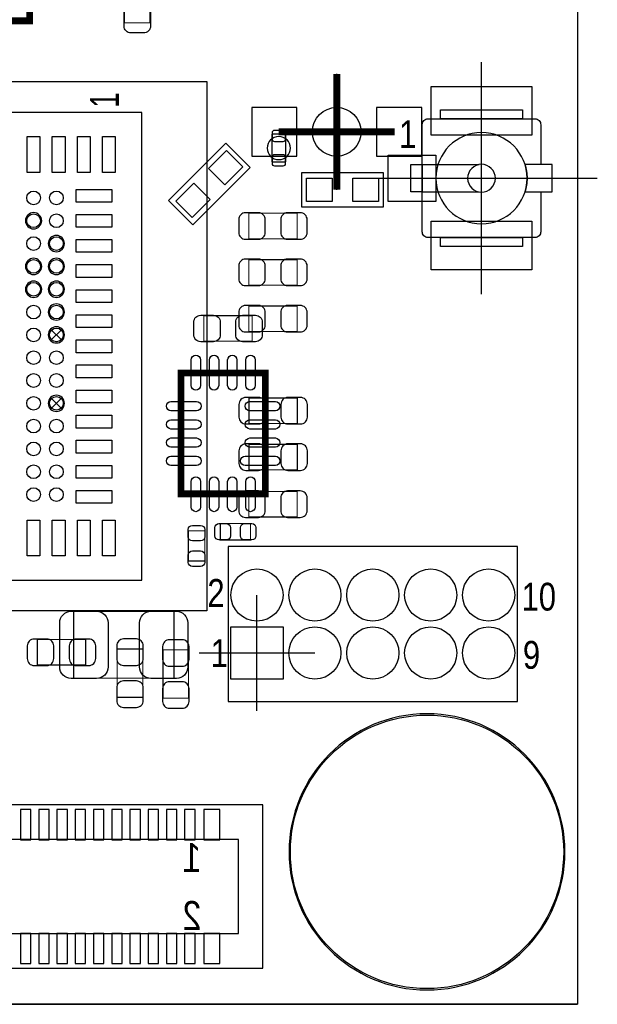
# Model space of a CAD drawing. Extents: x 0 to 68.4, y 0 to 55.
# Tile 10 of 15: x 55.8 to 68.4, y 0 to 21.6. Entities that reach past the tile are written whole.
import ezdxf
from ezdxf.enums import TextEntityAlignment as Align

# ---------------------------------------------------------------- set-up
doc = ezdxf.new("R2010")
doc.units = 0
for name, color, linetype in [('BG_OUTLINE', 3, 'CONTINUOUS'), ('PG_ASSEMBLY_BOTTOM', 30, 'CONTINUOUS'), ('PG_ASSEMBLY_TOP', 45, 'CONTINUOUS'), ('PG_BODY_CENTER', 85, 'CONTINUOUS'), ('PIN_BOTTOM', 211, 'CONTINUOUS'), ('PIN_TOP', 5, 'CONTINUOUS')]:
    doc.layers.add(name, color=color, linetype=linetype)

msp = doc.modelspace()

# ---------------------------------------------------------------- linework, layer by layer
at = {"layer": 'BG_OUTLINE'}
for points in [[(68.000118, 51.06289), (68.000118, 0)], [(0, 0), (68.000118, 0)], [(68.000118, 0), (0, 0)]]:
    msp.add_lwpolyline(points, dxfattribs=at)
at = {"layer": 'PG_ASSEMBLY_BOTTOM'}
msp.add_lwpolyline([(59.87034, 8.620252), (46.77029, 8.620252), (46.77029, 20.220178), (59.87034, 20.220178)], close=True, dxfattribs=at)
for points in [[(56.248046, 17.1704, 1), (55.892446, 17.1704, 1), (56.248046, 17.1704)], [(56.747918, 16.670274, 1), (56.392318, 16.670274, 1), (56.747918, 16.670274)], [(56.248046, 16.170402, 1), (55.892446, 16.170402, 1), (56.248046, 16.170402)], [(56.747918, 16.170402, 1), (56.392318, 16.170402, 1), (56.747918, 16.170402)], [(56.248046, 15.670276, 1), (55.892446, 15.670276, 1), (56.248046, 15.670276)], [(56.747918, 15.670276, 1), (56.392318, 15.670276, 1), (56.747918, 15.670276)], [(56.747918, 15.170404, 1), (56.392318, 15.170404, 1), (56.747918, 15.170404)], [(56.747918, 14.670278, 1), (56.392318, 14.670278, 1), (56.747918, 14.670278)], [(56.747918, 13.170408, 1), (56.392318, 13.170408, 1), (56.747918, 13.170408)]]:
    msp.add_lwpolyline(points, format="xyb", dxfattribs=at)
at = {"layer": 'PG_ASSEMBLY_BOTTOM', "const_width": 0.024892}
for points in [[(60.78982, 17.3355), (60.78982, 16.775684), (61.850016, 16.775684), (61.850016, 17.3355), (60.78982, 17.3355)], [(60.78982, 16.3195), (60.78982, 15.759684), (61.850016, 15.759684), (61.850016, 16.3195), (60.78982, 16.3195)], [(60.78982, 15.3035), (60.78982, 14.743684), (61.850016, 14.743684), (61.850016, 15.3035), (60.78982, 15.3035)], [(61.855096, 12.727686), (61.855096, 13.287502), (60.7949, 13.287502), (60.7949, 12.727686), (61.855096, 12.727686)], [(60.7949, 12.271502), (60.7949, 11.711686), (61.855096, 11.711686), (61.855096, 12.271502), (60.7949, 12.271502)], [(60.78982, 11.2395), (60.78982, 10.679684), (61.850016, 10.679684), (61.850016, 11.2395), (60.78982, 11.2395)], [(56.15178, 7.994904), (56.15178, 7.435088), (57.211976, 7.435088), (57.211976, 7.994904), (56.15178, 7.994904)], [(57.90438, 6.72592), (58.464196, 6.72592), (58.464196, 7.786116), (57.90438, 7.786116), (57.90438, 6.72592)], [(58.909458, 6.70814), (59.469274, 6.70814), (59.469274, 7.768336), (58.909458, 7.768336), (58.909458, 6.70814)]]:
    msp.add_lwpolyline(points, dxfattribs=at)
at = {"layer": 'PG_ASSEMBLY_BOTTOM'}
for points in [[(56.444388, 14.544802), (56.444388, 14.54531), (56.69534, 14.796262)], [(56.444642, 14.796008), (56.444642, 14.7955), (56.695594, 14.544548)], [(56.444388, 13.044932), (56.444388, 13.04544), (56.69534, 13.296392)], [(56.444642, 13.296138), (56.444642, 13.29563), (56.695594, 13.044678)], [(61.094112, 4.370832), (40.297862, 4.370832), (40.297862, 0.789432), (61.094112, 0.789432), (61.094112, 4.370832)], [(60.564014, 3.608832), (40.828214, 3.608832), (40.828214, 1.551432), (60.564014, 1.551432), (60.564014, 3.608832)]]:
    msp.add_lwpolyline(points, dxfattribs=at)
at = {"layer": 'PG_ASSEMBLY_TOP'}
for points, const_width in [([(45.884084, 21.552408), (55.98414, 21.552408), (55.98414, 36.652708), (46.519084, 36.652708), (45.884084, 36.017708), (45.884084, 21.552408)], 0.1524), ([(58.623708, 21.506942), (58.063892, 21.506942), (58.063892, 22.567138), (58.623708, 22.567138), (58.623708, 21.506942)], 0.024892), ([(60.864496, 15.090902), (60.864496, 14.531086), (59.8043, 14.531086), (59.8043, 15.090902), (60.864496, 15.090902)], 0.024892), ([(61.152786, 11.183874), (61.152786, 13.83411), (59.30265, 13.83411), (59.30265, 11.183874), (61.152786, 11.183874)], 0.1524), ([(59.463432, 10.375138), (59.823604, 10.375138), (59.823604, 9.715246), (59.463432, 9.715246), (59.463432, 10.375138)], 0.024892), ([(60.165234, 10.176256), (60.165234, 10.536428), (60.825126, 10.536428), (60.825126, 10.176256), (60.165234, 10.176256)], 0.024892), ([(59.148472, 8.60679), (59.148472, 7.146798), (56.948324, 7.146798), (56.948324, 8.60679), (59.148472, 8.60679)], 0.024892)]:
    msp.add_lwpolyline(points, dxfattribs=dict(at, const_width=const_width))
for points in [[(48.19523, 19.544538), (48.19523, 9.294622), (58.445146, 9.294622), (58.445146, 19.544538)], [(64.991488, 19.601942), (66.794888, 19.601942), (66.794888, 19.403314), (64.991488, 19.403314)], [(61.603128, 19.068542), (61.293248, 19.068542), (61.293248, 18.458942), (61.603128, 18.458942)], [(64.343788, 18.403316), (64.593216, 18.403316), (64.593216, 17.803368), (64.343788, 17.803368)], [(64.991488, 16.80337), (66.794888, 16.80337), (66.794888, 16.604742), (64.991488, 16.604742)]]:
    msp.add_lwpolyline(points, close=True, dxfattribs=at)
for points in [[(67.19316, 17.803368), (67.19316, 16.93037, -0.414214), (67.06616, 16.80337), (64.720216, 16.80337, -0.414214), (64.593216, 16.93037), (64.593216, 19.276314, -0.414214), (64.720216, 19.403314), (67.06616, 19.403314, -0.414214), (67.19316, 19.276314)], [(66.893186, 18.103342, 1), (64.89319, 18.103342, 1), (66.893186, 18.103342)], [(66.197988, 18.103342, 1), (65.588388, 18.103342, 1), (66.197988, 18.103342)], [(67.724274, 3.3401, 1), (61.671962, 3.3401, 1), (67.724274, 3.3401)]]:
    msp.add_lwpolyline(points, format="xyb", dxfattribs=at)
for points in [[(67.19316, 19.276314), (67.19316, 18.403316)], [(60.822332, 18.335752), (59.565286, 17.078452), (59.026298, 17.61744), (60.283598, 18.874486), (60.822332, 18.335752)], [(64.593216, 18.403316), (65.839086, 18.403316)], [(63.734188, 17.468342), (61.956188, 17.468342), (61.956188, 18.230342), (63.734188, 18.230342), (63.734188, 17.468342)], [(64.593216, 17.803368), (65.839086, 17.803368)], [(60.334398, 6.632194), (66.684398, 6.632194), (66.684398, 10.035794), (60.334398, 10.035794), (60.334398, 6.632194)]]:
    msp.add_lwpolyline(points, dxfattribs=at)
msp.add_lwpolyline([(66.846958, 17.803368), (67.442588, 17.803368), (67.442588, 18.403316), (66.846958, 18.403316, -0.076601), (66.893186, 18.103342, -0.076974)], format="xyb", close=True, dxfattribs=at)
at = {"layer": 'PG_BODY_CENTER'}
for points in [[(65.893188, 15.563342), (65.893188, 20.643342)], [(62.718188, 17.849342), (62.718188, 20.389342)], [(61.448188, 19.119342), (63.988188, 19.119342)], [(63.353188, 18.103342), (68.433188, 18.103342)], [(60.969398, 6.428994), (60.969398, 8.968994)], [(59.699398, 7.698994), (62.239398, 7.698994)]]:
    msp.add_lwpolyline(points, dxfattribs=at)
at = {"layer": 'PG_BODY_CENTER', "const_width": 0.1524}
for points in [[(62.718188, 17.849342), (62.718188, 20.389342)], [(61.448188, 19.119342), (63.988188, 19.119342)]]:
    msp.add_lwpolyline(points, dxfattribs=at)
at = {"layer": 'PG_BODY_CENTER'}
msp.add_lwpolyline([(61.702188, 18.763742, 1), (61.194188, 18.763742, 1)], format="xyb", close=True, dxfattribs=at)
at = {"layer": 'PIN_BOTTOM'}
for points in [[(60.855098, 18.585942), (61.845698, 18.585942), (61.845698, 19.652742), (60.855098, 19.652742)], [(63.590678, 18.585942), (64.581278, 18.585942), (64.581278, 19.652742), (63.590678, 19.652742)], [(61.540898, 8.270494), (61.540898, 7.127494), (60.397898, 7.127494), (60.397898, 8.270494)], [(56.011064, 3.605022), (56.011064, 4.265422), (55.782464, 4.265422), (55.782464, 3.605022)], [(56.411114, 3.605022), (56.411114, 4.265422), (56.182514, 4.265422), (56.182514, 3.605022)], [(56.811164, 3.605022), (56.811164, 4.265422), (56.582564, 4.265422), (56.582564, 3.605022)], [(57.211214, 3.605022), (57.211214, 4.265422), (56.982614, 4.265422), (56.982614, 3.605022)], [(57.611264, 3.605022), (57.611264, 4.265422), (57.382664, 4.265422), (57.382664, 3.605022)], [(58.011314, 3.605022), (58.011314, 4.265422), (57.782714, 4.265422), (57.782714, 3.605022)], [(58.411364, 3.605022), (58.411364, 4.265422), (58.182764, 4.265422), (58.182764, 3.605022)], [(58.811414, 3.605022), (58.811414, 4.265422), (58.582814, 4.265422), (58.582814, 3.605022)], [(59.211464, 3.605022), (59.211464, 4.265422), (58.982864, 4.265422), (58.982864, 3.605022)], [(59.611514, 3.605022), (59.611514, 4.265422), (59.382914, 4.265422), (59.382914, 3.605022)], [(60.157614, 3.605022), (60.157614, 4.265422), (59.802014, 4.265422), (59.802014, 3.605022)], [(56.011064, 0.894842), (56.011064, 1.555242), (55.782464, 1.555242), (55.782464, 0.894842)], [(56.411114, 0.894842), (56.411114, 1.555242), (56.182514, 1.555242), (56.182514, 0.894842)], [(56.811164, 0.894842), (56.811164, 1.555242), (56.582564, 1.555242), (56.582564, 0.894842)], [(57.211214, 0.894842), (57.211214, 1.555242), (56.982614, 1.555242), (56.982614, 0.894842)], [(57.611264, 0.894842), (57.611264, 1.555242), (57.382664, 1.555242), (57.382664, 0.894842)], [(58.011314, 0.894842), (58.011314, 1.555242), (57.782714, 1.555242), (57.782714, 0.894842)], [(58.411364, 0.894842), (58.411364, 1.555242), (58.182764, 1.555242), (58.182764, 0.894842)], [(58.811414, 0.894842), (58.811414, 1.555242), (58.582814, 1.555242), (58.582814, 0.894842)], [(59.211464, 0.894842), (59.211464, 1.555242), (58.982864, 1.555242), (58.982864, 0.894842)], [(59.611514, 0.894842), (59.611514, 1.555242), (59.382914, 1.555242), (59.382914, 0.894842)], [(60.157614, 0.894842), (60.157614, 1.555242), (59.802014, 1.555242), (59.802014, 0.894842)]]:
    msp.add_lwpolyline(points, close=True, dxfattribs=at)
for points in [[(60.71997, 16.765524), (60.999878, 16.765524, 0.414846), (61.149992, 16.915638), (61.149992, 17.195546, 0.414846), (60.999878, 17.34566), (60.71997, 17.34566, 0.414846), (60.569856, 17.195546), (60.569856, 16.915638, 0.414846)], [(61.919866, 17.34566), (61.639958, 17.34566, 0.414846), (61.489844, 17.195546), (61.489844, 16.915638, 0.414846), (61.639958, 16.765524), (61.919866, 16.765524, 0.414846), (62.06998, 16.915638), (62.06998, 17.195546, 0.414846)], [(60.71997, 15.749524), (60.999878, 15.749524, 0.414846), (61.149992, 15.899638), (61.149992, 16.179546, 0.414846), (60.999878, 16.32966), (60.71997, 16.32966, 0.414846), (60.569856, 16.179546), (60.569856, 15.899638, 0.414846)], [(61.919866, 16.32966), (61.639958, 16.32966, 0.414846), (61.489844, 16.179546), (61.489844, 15.899638, 0.414846), (61.639958, 15.749524), (61.919866, 15.749524, 0.414846), (62.06998, 15.899638), (62.06998, 16.179546, 0.414846)], [(60.71997, 14.733524), (60.999878, 14.733524, 0.414846), (61.149992, 14.883638), (61.149992, 15.163546, 0.414846), (60.999878, 15.31366), (60.71997, 15.31366, 0.414846), (60.569856, 15.163546), (60.569856, 14.883638, 0.414846)], [(61.919866, 15.31366), (61.639958, 15.31366, 0.414846), (61.489844, 15.163546), (61.489844, 14.883638, 0.414846), (61.639958, 14.733524), (61.919866, 14.733524, 0.414846), (62.06998, 14.883638), (62.06998, 15.163546, 0.414846)], [(60.72505, 12.717526), (61.004958, 12.717526, 0.414846), (61.155072, 12.86764), (61.155072, 13.147548, 0.414846), (61.004958, 13.297662), (60.72505, 13.297662, 0.414846), (60.574936, 13.147548), (60.574936, 12.86764, 0.414846)], [(61.924946, 13.297662), (61.645038, 13.297662, 0.414846), (61.494924, 13.147548), (61.494924, 12.86764, 0.414846), (61.645038, 12.717526), (61.924946, 12.717526, 0.414846), (62.07506, 12.86764), (62.07506, 13.147548, 0.414846)], [(60.72505, 11.701526), (61.004958, 11.701526, 0.414846), (61.155072, 11.85164), (61.155072, 12.131548, 0.414846), (61.004958, 12.281662), (60.72505, 12.281662, 0.414846), (60.574936, 12.131548), (60.574936, 11.85164, 0.414846)], [(61.924946, 12.281662), (61.645038, 12.281662, 0.414846), (61.494924, 12.131548), (61.494924, 11.85164, 0.414846), (61.645038, 11.701526), (61.924946, 11.701526, 0.414846), (62.07506, 11.85164), (62.07506, 12.131548, 0.414846)], [(60.71997, 10.669524), (60.999878, 10.669524, 0.414846), (61.149992, 10.819638), (61.149992, 11.099546, 0.414846), (60.999878, 11.24966), (60.71997, 11.24966, 0.414846), (60.569856, 11.099546), (60.569856, 10.819638, 0.414846)], [(61.919866, 11.24966), (61.639958, 11.24966, 0.414846), (61.489844, 11.099546), (61.489844, 10.819638, 0.414846), (61.639958, 10.669524), (61.919866, 10.669524, 0.414846), (62.06998, 10.819638), (62.06998, 11.099546, 0.414846)], [(56.08193, 7.424928), (56.361838, 7.424928, 0.414846), (56.511952, 7.575042), (56.511952, 7.85495, 0.414846), (56.361838, 8.005064), (56.08193, 8.005064, 0.414846), (55.931816, 7.85495), (55.931816, 7.575042, 0.414846)], [(57.281826, 8.005064), (57.001918, 8.005064, 0.414846), (56.851804, 7.85495), (56.851804, 7.575042, 0.414846), (57.001918, 7.424928), (57.281826, 7.424928, 0.414846), (57.43194, 7.575042), (57.43194, 7.85495, 0.414846)], [(57.89422, 7.855966), (57.89422, 7.576058, 0.414846), (58.044334, 7.425944), (58.324242, 7.425944, 0.414846), (58.474356, 7.576058), (58.474356, 7.855966, 0.414846), (58.324242, 8.00608), (58.044334, 8.00608, 0.414846)], [(58.899298, 7.838186), (58.899298, 7.558278, 0.414846), (59.049412, 7.408164), (59.32932, 7.408164, 0.414846), (59.479434, 7.558278), (59.479434, 7.838186, 0.414846), (59.32932, 7.9883), (59.049412, 7.9883, 0.414846)], [(58.474356, 6.65607), (58.474356, 6.935978, 0.414846), (58.324242, 7.086092), (58.044334, 7.086092, 0.414846), (57.89422, 6.935978), (57.89422, 6.65607, 0.414846), (58.044334, 6.505956), (58.324242, 6.505956, 0.414846)], [(59.479434, 6.63829), (59.479434, 6.918198, 0.414846), (59.32932, 7.068312), (59.049412, 7.068312, 0.414846), (58.899298, 6.918198), (58.899298, 6.63829, 0.414846), (59.049412, 6.488176), (59.32932, 6.488176, 0.414846)]]:
    msp.add_lwpolyline(points, format="xyb", close=True, dxfattribs=at)
for centre, radius in [((62.718188, 19.119342), 0.5334), ((56.070246, 17.670272), 0.149987), ((56.570118, 17.670272), 0.149987), ((56.070246, 17.1704), 0.149987), ((56.570118, 17.1704), 0.149987), ((56.070246, 16.670274), 0.149987), ((56.570118, 16.670274), 0.149987), ((56.070246, 16.170402), 0.149987), ((56.570118, 16.170402), 0.149987), ((56.070246, 15.670276), 0.149987), ((56.570118, 15.670276), 0.149987), ((56.070246, 15.170404), 0.149987), ((56.570118, 15.170404), 0.149987), ((56.070246, 14.670278), 0.149987), ((56.570118, 14.670278), 0.149987), ((56.070246, 14.170406), 0.149987), ((56.570118, 14.170406), 0.149987), ((56.070246, 13.67028), 0.149987), ((56.570118, 13.67028), 0.149987), ((56.070246, 13.170408), 0.149987), ((56.570118, 13.170408), 0.149987), ((56.070246, 12.670282), 0.149987), ((56.570118, 12.670282), 0.149987), ((56.070246, 12.17041), 0.149987), ((56.570118, 12.17041), 0.149987), ((56.070246, 11.670284), 0.149987), ((56.570118, 11.670284), 0.149987), ((56.070246, 11.170412), 0.149987), ((56.570118, 11.170412), 0.149987), ((60.969398, 8.968994), 0.5715), ((62.239398, 8.968994), 0.5715), ((63.509398, 8.968994), 0.5715), ((64.779398, 8.968994), 0.5715), ((66.049398, 8.968994), 0.5715), ((62.239398, 7.698994), 0.5715), ((63.509398, 7.698994), 0.5715), ((64.779398, 7.698994), 0.5715), ((66.049398, 7.698994), 0.5715), ((64.698118, 3.3401), 2.9972)]:
    msp.add_circle(centre, radius, dxfattribs=at)
at = {"layer": 'PIN_TOP'}
for points in [[(58.053732, 21.437092), (58.053732, 21.717, -0.414846), (58.203846, 21.867114), (58.483754, 21.867114, -0.414846), (58.633868, 21.717), (58.633868, 21.437092, -0.414846), (58.483754, 21.286978), (58.203846, 21.286978, -0.414846)], [(61.359288, 18.903442, -0.414214), (61.308488, 18.954242), (61.308488, 19.106642, -0.414214), (61.359288, 19.157442), (61.537088, 19.157442, -0.414214), (61.587888, 19.106642), (61.587888, 18.954242, -0.414214), (61.537088, 18.903442)], [(61.359288, 18.370042, -0.414214), (61.308488, 18.420842), (61.308488, 18.573242, -0.414214), (61.359288, 18.624042), (61.537088, 18.624042, -0.414214), (61.587888, 18.573242), (61.587888, 18.420842, -0.414214), (61.537088, 18.370042)], [(59.73445, 15.101062), (60.014358, 15.101062, -0.414846), (60.164472, 14.950948), (60.164472, 14.67104, -0.414846), (60.014358, 14.520926), (59.73445, 14.520926, -0.414846), (59.584336, 14.67104), (59.584336, 14.950948, -0.414846)], [(60.934346, 14.520926), (60.654438, 14.520926, -0.414846), (60.504324, 14.67104), (60.504324, 14.950948, -0.414846), (60.654438, 15.101062), (60.934346, 15.101062, -0.414846), (61.08446, 14.950948), (61.08446, 14.67104, -0.414846)], [(59.72937, 14.120876), (59.72937, 13.562076, -1), (59.52617, 13.562076), (59.52617, 14.120876, -1)], [(60.12942, 14.120876), (60.12942, 13.562076, -1), (59.92622, 13.562076), (59.92622, 14.120876, -1)], [(60.529216, 14.120876), (60.529216, 13.562076, -1), (60.326016, 13.562076), (60.326016, 14.120876, -1)], [(60.929266, 14.120876), (60.929266, 13.562076, -1), (60.726066, 13.562076), (60.726066, 14.120876, -1)], [(59.083194, 13.21054), (59.641994, 13.21054, -1), (59.641994, 13.00734), (59.083194, 13.00734, -1)], [(60.813442, 13.21054), (61.372242, 13.21054, -1), (61.372242, 13.00734), (60.813442, 13.00734, -1)], [(59.083194, 12.81049), (59.641994, 12.81049, -1), (59.641994, 12.60729), (59.083194, 12.60729, -1)], [(60.813442, 12.81049), (61.372242, 12.81049, -1), (61.372242, 12.60729), (60.813442, 12.60729, -1)], [(59.083194, 12.410694), (59.641994, 12.410694, -1), (59.641994, 12.207494), (59.083194, 12.207494, -1)], [(60.813442, 12.410694), (61.372242, 12.410694, -1), (61.372242, 12.207494), (60.813442, 12.207494, -1)], [(59.083194, 12.010644), (59.641994, 12.010644, -1), (59.641994, 11.807444), (59.083194, 11.807444, -1)], [(60.711842, 12.010644), (61.372242, 12.010644, -1), (61.372242, 11.807444), (60.711842, 11.807444, -1)], [(59.72937, 11.455908), (59.72937, 10.897108, -1), (59.52617, 10.897108), (59.52617, 11.455908, -1)], [(60.12942, 11.455908), (60.12942, 10.897108, -1), (59.92622, 10.897108), (59.92622, 11.455908, -1)], [(60.529216, 11.455908), (60.529216, 10.897108, -1), (60.326016, 10.897108), (60.326016, 11.455908, -1)], [(60.929266, 11.455908), (60.929266, 10.897108, -1), (60.726066, 10.897108), (60.726066, 11.455908, -1)], [(59.823604, 10.40511), (59.823604, 10.24509, -0.413587), (59.733434, 10.155174), (59.553602, 10.155174, -0.413587), (59.463432, 10.24509), (59.463432, 10.40511, -0.413587), (59.553602, 10.495026), (59.733434, 10.495026, -0.413587)], [(60.135262, 10.536428), (60.295282, 10.536428, -0.413587), (60.385198, 10.446258), (60.385198, 10.266426, -0.413587), (60.295282, 10.176256), (60.135262, 10.176256, -0.413587), (60.045346, 10.266426), (60.045346, 10.446258, -0.413587)], [(60.855098, 10.176256), (60.695078, 10.176256, -0.413587), (60.605162, 10.266426), (60.605162, 10.446258, -0.413587), (60.695078, 10.536428), (60.855098, 10.536428, -0.413587), (60.945014, 10.446258), (60.945014, 10.266426, -0.413587)], [(59.463432, 9.685274), (59.463432, 9.845294, -0.413587), (59.553602, 9.93521), (59.733434, 9.93521, -0.413587), (59.823604, 9.845294), (59.823604, 9.685274, -0.413587), (59.733434, 9.595358), (59.553602, 9.595358, -0.413587)], [(56.89346, 8.61187), (57.453276, 8.61187, -0.414709), (57.703466, 8.36168), (57.703466, 7.391908, -0.414709), (57.453276, 7.141718), (56.89346, 7.141718, -0.414709), (56.64327, 7.391908), (56.64327, 8.36168, -0.414709)], [(59.203336, 7.141718), (58.64352, 7.141718, -0.414709), (58.39333, 7.391908), (58.39333, 8.36168, -0.414709), (58.64352, 8.61187), (59.203336, 8.61187, -0.414709), (59.453526, 8.36168), (59.453526, 7.391908, -0.414709)]]:
    msp.add_lwpolyline(points, format="xyb", close=True, dxfattribs=at)
for points in [[(64.788288, 20.11172), (66.998088, 20.11172), (66.998088, 19.04492), (64.788288, 19.04492)], [(56.210708, 19.01444), (56.210708, 18.22704), (55.931308, 18.22704), (55.931308, 19.01444)], [(56.759348, 19.01444), (56.759348, 18.22704), (56.479948, 18.22704), (56.479948, 19.01444)], [(57.310528, 19.01444), (57.310528, 18.22704), (57.031128, 18.22704), (57.031128, 19.01444)], [(57.859168, 19.01444), (57.859168, 18.22704), (57.579768, 18.22704), (57.579768, 19.01444)], [(60.265637, 17.958581), (59.906427, 18.317791), (60.301559, 18.712923), (60.660769, 18.353713)], [(63.847472, 18.611342), (64.888872, 18.611342), (64.888872, 17.595342), (63.847472, 17.595342)], [(59.547325, 17.240269), (59.188115, 17.599479), (59.583247, 17.994611), (59.942457, 17.635401)], [(62.057788, 17.595342), (62.057788, 18.103342), (62.616588, 18.103342), (62.616588, 17.595342)], [(63.073788, 17.595342), (63.073788, 18.103342), (63.632588, 18.103342), (63.632588, 17.595342)], [(57.000648, 17.85874), (57.788048, 17.85874), (57.788048, 17.57934), (57.000648, 17.57934)], [(57.000648, 17.3101), (57.788048, 17.3101), (57.788048, 17.0307), (57.000648, 17.0307)], [(64.788288, 17.161764), (66.998088, 17.161764), (66.998088, 16.094964), (64.788288, 16.094964)], [(57.000648, 16.75892), (57.788048, 16.75892), (57.788048, 16.47952), (57.000648, 16.47952)], [(57.000648, 16.21028), (57.788048, 16.21028), (57.788048, 15.93088), (57.000648, 15.93088)], [(57.000648, 15.6591), (57.788048, 15.6591), (57.788048, 15.3797), (57.000648, 15.3797)], [(57.000648, 15.10792), (57.788048, 15.10792), (57.788048, 14.82852), (57.000648, 14.82852)], [(57.000648, 14.55928), (57.788048, 14.55928), (57.788048, 14.27988), (57.000648, 14.27988)], [(57.000648, 14.01064), (57.788048, 14.01064), (57.788048, 13.73124), (57.000648, 13.73124)], [(57.000648, 13.45946), (57.788048, 13.45946), (57.788048, 13.18006), (57.000648, 13.18006)], [(57.000648, 12.90828), (57.788048, 12.90828), (57.788048, 12.62888), (57.000648, 12.62888)], [(57.000648, 12.35964), (57.788048, 12.35964), (57.788048, 12.08024), (57.000648, 12.08024)], [(57.000648, 11.80846), (57.788048, 11.80846), (57.788048, 11.52906), (57.000648, 11.52906)], [(57.000648, 11.25982), (57.788048, 11.25982), (57.788048, 10.98042), (57.000648, 10.98042)], [(56.210708, 10.61212), (56.210708, 9.82472), (55.931308, 9.82472), (55.931308, 10.61212)], [(56.759348, 10.61212), (56.759348, 9.82472), (56.479948, 9.82472), (56.479948, 10.61212)], [(57.310528, 10.61212), (57.310528, 9.82472), (57.031128, 9.82472), (57.031128, 10.61212)], [(57.859168, 10.61212), (57.859168, 9.82472), (57.579768, 9.82472), (57.579768, 10.61212)], [(61.540898, 8.270494), (61.540898, 7.127494), (60.397898, 7.127494), (60.397898, 8.270494)]]:
    msp.add_lwpolyline(points, close=True, dxfattribs=at)
for centre, radius in [((60.969398, 8.968994), 0.5715), ((62.239398, 8.968994), 0.5715), ((63.509398, 8.968994), 0.5715), ((64.779398, 8.968994), 0.5715), ((66.049398, 8.968994), 0.5715), ((62.239398, 7.698994), 0.5715), ((63.509398, 7.698994), 0.5715), ((64.779398, 7.698994), 0.5715), ((66.049398, 7.698994), 0.5715), ((64.698118, 3.3401), 2.9972)]:
    msp.add_circle(centre, radius, dxfattribs=at)

# ---------------------------------------------------------------- texts
at = {"layer": 'PG_ASSEMBLY_BOTTOM', "text_generation_flag": 2, "width": 0.88}
for s, p in [('1', (59.751214, 2.897632)), ('2', (59.751214, 1.627632))]:
    msp.add_text(s, height=0.635, dxfattribs=at).set_placement(p)
at = {"layer": 'PG_ASSEMBLY_TOP', "width": 0.72}
msp.add_text('1', height=0.635, rotation=90, dxfattribs=at).set_placement((57.94248, 19.64944))
at = {"layer": 'PG_ASSEMBLY_TOP', "width": 0.833333}
msp.add_text('1', height=0.6096, dxfattribs=at).set_placement((64.08674, 18.76298))
for s, p in [('2', (60.071, 8.70966)), ('10', (67.14998, 8.62838)), ('1', (60.14466, 7.3914)), ('9', (66.98996, 7.3533))]:
    msp.add_text(s, height=0.6096, dxfattribs=at).set_placement(p, align=Align.CENTER)

doc.saveas('drawing.dxf')
